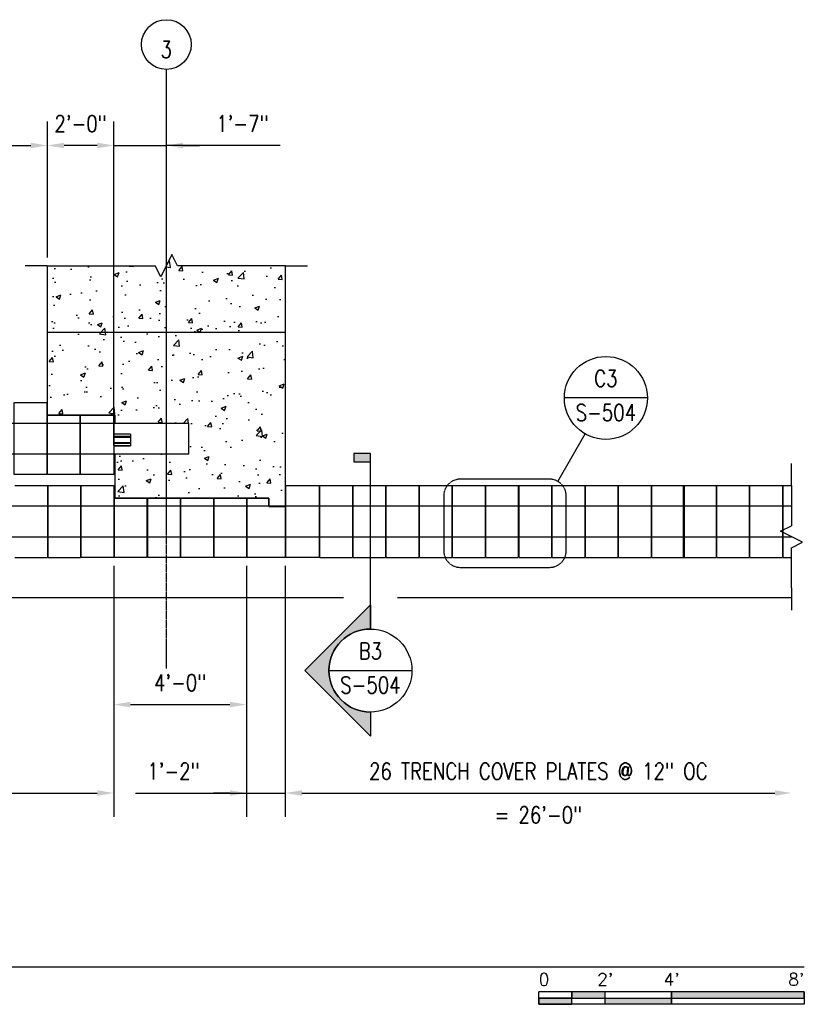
# Model space of a CAD drawing. Header units: inches. Extents: x -169 to 2787, y 589 to 946.
# Tile 21 of 45: x 949 to 1233, y 590 to 946. Entities that reach past the tile are written whole.
import ezdxf
from ezdxf.enums import TextEntityAlignment as Align

# ---------------------------------------------------------------- set-up
doc = ezdxf.new("R2010")
doc.units = ezdxf.units.IN
doc.header["$MEASUREMENT"] = 0
doc.linetypes.add('CENTER2', pattern=[1.125, 0.75, -0.125, 0.125, -0.125])
doc.linetypes.add('HIDDEN2', pattern=[0.1875, 0.125, -0.0625])
for name, color, linetype in [('A-DETL-THIN', 1, 'Continuous'), ('A-FLOR', 173, 'Continuous'), ('A-FLOR-HDLN', 10, 'HIDDEN2'), ('A-WALL-PATT', 8, 'Continuous'), ('G-ANNO-REFR', 2, 'Continuous'), ('G-ANNO-SYMB', 2, 'Continuous'), ('S-ANNO-DIMS', 1, 'Continuous'), ('S-ANNO-SYMB', 2, 'Continuous'), ('S-ANNO-TEXT', 2, 'Continuous'), ('S-COLS', 53, 'Continuous'), ('S-DOOR-TRNCH', 2, 'Continuous'), ('S-GRID', 1, 'CENTER2'), ('S-GRID-IDEN', 1, 'Continuous')]:
    doc.layers.add(name, color=color, linetype=linetype)
doc.styles.add('AEC_COMN_TITLE', font='romans.shx', dxfattribs={"width": 0.8, "height": 0.1875})
doc.styles.add('Annotative', font='romans.shx', dxfattribs={"width": 0.8, "height": 0.125})
doc.styles.add('Arial', font='romans.shx', dxfattribs={"width": 0.8})
doc.styles.add('ROMANS', font='romans.shx', dxfattribs={"width": 0.8})
doc.dimstyles.new('Annotative', dxfattribs={"dimscale": 0, "dimtxt": 0.125, "dimasz": 0.125, "dimexe": 0.18, "dimexo": 0.0625, "dimgap": 0.09, "dimtad": 1, "dimdec": 3, "dimzin": 3, "dimdsep": 46, "dimlunit": 4, "dimtxsty": 'Annotative', "dimcen": 0.09, "dimclrt": 2, "dimazin": 2, "dimtfac": 1, "dimtdec": 3, "dimtmove": 0, "dimatfit": 0, "dimfxl": 1, "dimtfill": 1, "dimfrac": 2, "dimtolj": 1, "dimtzin": 0, "dimarcsym": 0})
pattern_1 = [(50, (0, 0), (17.9315, -1.5688), [1.875, -20.625]), (355, (0, 0), (-3.46878, 18.8048), [1.5, -16.5]), (100.4514, (1.494, -0.13), (14.46272, 17.236), [1.5935, -17.52855]), (46.1842, (0, 5), (26.68103, -4.138), [2.8125, -30.9375]), (96.6356, (2.223, 4.655), (23.36655, 24.35297), [2.39026, -26.29284]), (351.1842, (0, 5), (23.36655, 24.35297), [2.25, -24.75]), (21, (2.5, 3.75), (14.92268, -10.06547), [1.875, -20.625]), (326, (2.5, 3.75), (6.08288, 18.12875), [1.5, -16.5]), (71.4514, (3.744, 2.911), (21.00556, 8.06328), [1.5935, -17.52855]), (37.5, (0, 0), (0.303996, 8.322346), [0, -16.3, 0, -16.75, 0, -16.5625]), (7.5, (0, 0), (6.57674, 9.86029), [0, -9.55, 0, -15.925, 0, -6.3125]), (327.5, (-5.575, 0), (13.34556, -0.563872), [0, -6.25, 0, -19.5, 0, -25.875]), (317.5, (-8.075, 0), (14.57965, 2.50262), [0, -8.125, 0, -12.95, 0, -18.375])]

# ---------------------------------------------------------------- blocks, each defined once
blk = doc.blocks.new('TRENCH COVER PLATES_C1_MIDDLE')
at = {"lineweight": -3}
for p, q in [((722, 1.62), (721.75, 1.62)), ((722, 1.58), (721.75, 1.58)), ((722, 0.69), (721.75, 0.69)), ((722, 0.41), (721.75, 0.41)), ((734, 1.62), (733.75, 1.62)), ((734, 1.58), (733.75, 1.58)), ((734, 0.69), (733.75, 0.69)), ((734, 0.41), (733.75, 0.41)), ((752, 1.62), (746, 1.62)), ((752, 1.58), (746, 1.58)), ((752, 0.69), (746, 0.69)), ((752, 0.41), (746, 0.41)), ((752, 1.62), (752, 1.58)), ((752, 1.58), (752, 0.69)), ((752, 0.69), (752, 0.41)), ((752, 0.41), (752, -1.5)), ((722, -1.5), (721.75, -1.5)), ((721.75, -1.69), (722, -1.69)), ((722, -2.58), (721.75, -2.58)), ((721.75, -2.63), (722, -2.63)), ((734, -1.5), (733.75, -1.5)), ((733.75, -1.69), (734, -1.69)), ((734, -2.58), (733.75, -2.58)), ((733.75, -2.63), (734, -2.63)), ((752, -1.5), (746, -1.5)), ((746, -1.69), (752, -1.69)), ((752, -2.58), (746, -2.58)), ((746, -2.63), (752, -2.63)), ((752, -1.5), (752, -1.69)), ((752, -1.69), (752, -2.58)), ((752, -2.58), (752, -2.63))]:
    blk.add_line(p, q, dxfattribs=at)
for points in [[(710, 12.99), (721.75, 12.99), (721.75, -13.01), (710, -13.01)], [(722, 8.49), (733.75, 8.49), (733.75, -13.01), (722, -13.01)], [(734, 8.49), (746, 8.49), (746, -13.01), (734, -13.01)]]:
    blk.add_lwpolyline(points, close=True, dxfattribs=at)
blk = doc.blocks.new('TRENCH COVER PLATES_C1_RIGHT')
at = {"lineweight": -3}
for p, q in [((312.25, 12.99), (324, 12.99)), ((324, 12.99), (324, -13.01)), ((324, 12.99), (324.25, 12.99)), ((324.25, -13.01), (324.25, 12.99)), ((324.25, 12.99), (336, 12.99)), ((336, 12.99), (336, -13.01)), ((336, 12.99), (336.25, 12.99)), ((422.25, 12.99), (422.5, 12.99)), ((422.5, -13.01), (422.5, 12.99)), ((422.5, 12.99), (434.25, 12.99)), ((434.25, 12.99), (434.25, -13.01)), ((434.25, 12.99), (434.5, 12.99)), ((434.5, -13.01), (434.5, 12.99)), ((434.5, 12.99), (446.25, 12.99)), ((446.25, 12.99), (446.25, -13.01)), ((446.25, 12.99), (446.5, 12.99)), ((446.5, -13.01), (446.5, 12.99)), ((446.5, 12.99), (458.25, 12.99)), ((458.25, 12.99), (458.25, -13.01)), ((458.25, 12.99), (458.5, 12.99)), ((458.5, -13.01), (458.5, 12.99)), ((458.5, 12.99), (470.25, 12.99)), ((470.25, 12.99), (470.25, -13.01)), ((470.25, 12.99), (470.5, 12.99)), ((470.5, -13.01), (470.5, 12.99)), ((470.5, 12.99), (482.25, 12.99)), ((482.25, 12.99), (482.25, -13.01)), ((482.25, 12.99), (482.5, 12.99)), ((482.5, -13.01), (482.5, 12.99)), ((482.5, 12.99), (494.25, 12.99)), ((494.25, 12.99), (494.25, -13.01)), ((494.25, 12.99), (494.5, 12.99)), ((494.5, -13.01), (494.5, 12.99)), ((494.5, 12.99), (506.25, 12.99)), ((506.25, 12.99), (506.25, -13.01)), ((506.25, 12.99), (506.5, 12.99)), ((506.5, -13.01), (506.5, 12.99)), ((506.5, 12.99), (518.25, 12.99)), ((518.25, 12.99), (518.25, -13.01)), ((518.25, 12.99), (518.5, 12.99)), ((518.5, -13.01), (518.5, 12.99)), ((518.5, 12.99), (530.25, 12.99)), ((530.25, 12.99), (530.25, -13.01)), ((530.25, 12.99), (530.5, 12.99)), ((530.5, -13.01), (530.5, 12.99)), ((530.5, 12.99), (542.25, 12.99)), ((542.25, 12.99), (542.25, -13.01)), ((542.25, 12.99), (542.5, 12.99)), ((542.5, -13.01), (542.5, 12.99)), ((542.5, 12.99), (554.25, 12.99)), ((554, -13.01), (554, 12.99)), ((554, 12.99), (565.75, 12.99)), ((554.25, 12.99), (554.25, -13.01)), ((565.75, 12.99), (565.75, -13.01)), ((565.75, 12.99), (566, 12.99)), ((566, -13.01), (566, 12.99)), ((566, 12.99), (577.75, 12.99)), ((577.75, 12.99), (577.75, -13.01)), ((577.75, 12.99), (578, 12.99)), ((578, -13.01), (578, 12.99)), ((578, 12.99), (589.75, 12.99)), ((589.75, 12.99), (589.75, -13.01)), ((589.75, 12.99), (590, 12.99)), ((590, -13.01), (590, 12.99)), ((590, 12.99), (593, 12.99)), ((324, 5.75), (324.25, 5.75)), ((324, 5.5), (324.25, 5.5)), ((336, 5.75), (336.25, 5.75)), ((336, 5.5), (336.25, 5.5)), ((348, 5.75), (348.25, 5.75)), ((348, 5.5), (348.25, 5.5)), ((360, 5.75), (360.25, 5.75)), ((360, 5.5), (360.25, 5.5)), ((372, 5.75), (372.25, 5.75)), ((372, 5.5), (372.25, 5.5)), ((384, 5.75), (384.25, 5.75)), ((384, 5.5), (384.25, 5.5)), ((396, 5.75), (396.25, 5.75)), ((396, 5.5), (396.25, 5.5)), ((422.25, 5.75), (422.5, 5.75)), ((422.25, 5.5), (422.5, 5.5)), ((434.25, 5.75), (434.5, 5.75)), ((434.25, 5.5), (434.5, 5.5)), ((446.25, 5.75), (446.5, 5.75)), ((446.25, 5.5), (446.5, 5.5)), ((458.25, 5.75), (458.5, 5.75)), ((458.25, 5.5), (458.5, 5.5)), ((470.25, 5.75), (470.5, 5.75)), ((470.25, 5.5), (470.5, 5.5)), ((482.25, 5.75), (482.5, 5.75)), ((482.25, 5.5), (482.5, 5.5)), ((494.25, 5.75), (494.5, 5.75)), ((494.25, 5.5), (494.5, 5.5)), ((506.25, 5.75), (506.5, 5.75)), ((506.25, 5.5), (506.5, 5.5)), ((518.25, 5.75), (518.5, 5.75)), ((518.25, 5.5), (518.5, 5.5)), ((530.25, 5.75), (530.5, 5.75)), ((530.25, 5.5), (530.5, 5.5)), ((542.25, 5.75), (542.5, 5.75)), ((542.25, 5.5), (542.5, 5.5)), ((565.75, 5.75), (566, 5.75)), ((565.75, 5.5), (566, 5.5)), ((577.75, 5.75), (578, 5.75)), ((577.75, 5.5), (578, 5.5)), ((589.75, 5.75), (590, 5.75)), ((589.75, 5.5), (590, 5.5)), ((324.25, 1.62), (324, 1.62)), ((324.25, 1.58), (324, 1.58)), ((324.25, 0.69), (324, 0.69)), ((324.25, 0.41), (324, 0.41)), ((336.25, 1.62), (336, 1.62)), ((336.25, 1.58), (336, 1.58)), ((336.25, 0.69), (336, 0.69)), ((336.25, 0.41), (336, 0.41)), ((348.25, 1.62), (348, 1.62)), ((348.25, 1.58), (348, 1.58)), ((348.25, 0.69), (348, 0.69)), ((348.25, 0.41), (348, 0.41)), ((360.25, 1.62), (360, 1.62)), ((360.25, 1.58), (360, 1.58)), ((360.25, 0.69), (360, 0.69)), ((360.25, 0.41), (360, 0.41)), ((372.25, 1.62), (372, 1.62)), ((372.25, 1.58), (372, 1.58)), ((372.25, 0.69), (372, 0.69)), ((372.25, 0.41), (372, 0.41)), ((384.25, 1.62), (384, 1.62)), ((384.25, 1.58), (384, 1.58)), ((384.25, 0.69), (384, 0.69)), ((384.25, 0.41), (384, 0.41)), ((396.25, 1.62), (396, 1.62)), ((396.25, 1.58), (396, 1.58)), ((396.25, 0.69), (396, 0.69)), ((396.25, 0.41), (396, 0.41)), ((410.25, 1.62), (410, 1.62)), ((410.25, 1.58), (410, 1.58)), ((410.25, 0.69), (410, 0.69)), ((410.25, 0.41), (410, 0.41)), ((422.5, 1.62), (422.25, 1.62)), ((422.5, 1.58), (422.25, 1.58)), ((422.5, 0.69), (422.25, 0.69)), ((422.5, 0.41), (422.25, 0.41)), ((434.5, 1.62), (434.25, 1.62)), ((434.5, 1.58), (434.25, 1.58)), ((434.5, 0.69), (434.25, 0.69)), ((434.5, 0.41), (434.25, 0.41)), ((446.5, 1.62), (446.25, 1.62)), ((446.5, 1.58), (446.25, 1.58)), ((446.5, 0.69), (446.25, 0.69)), ((446.5, 0.41), (446.25, 0.41)), ((458.5, 1.62), (458.25, 1.62)), ((458.5, 1.58), (458.25, 1.58)), ((458.5, 0.69), (458.25, 0.69)), ((458.5, 0.41), (458.25, 0.41)), ((470.5, 1.62), (470.26, 1.62)), ((470.5, 1.58), (470.26, 1.58)), ((470.5, 0.69), (470.26, 0.69)), ((470.5, 0.41), (470.26, 0.41)), ((482.5, 1.62), (482.25, 1.62)), ((482.5, 1.58), (482.25, 1.58)), ((482.5, 0.69), (482.25, 0.69)), ((482.5, 0.41), (482.25, 0.41)), ((494.5, 1.62), (494.25, 1.62)), ((494.5, 1.58), (494.25, 1.58)), ((494.5, 0.69), (494.25, 0.69)), ((494.5, 0.41), (494.25, 0.41)), ((506.5, 1.62), (506.25, 1.62)), ((506.5, 1.58), (506.25, 1.58)), ((506.5, 0.69), (506.25, 0.69)), ((506.5, 0.41), (506.25, 0.41)), ((518.5, 1.62), (518.25, 1.62)), ((518.5, 1.58), (518.25, 1.58)), ((518.5, 0.69), (518.25, 0.69)), ((518.5, 0.41), (518.25, 0.41)), ((530.49, 1.62), (530.25, 1.62)), ((530.49, 1.58), (530.25, 1.58)), ((530.49, 0.69), (530.25, 0.69)), ((530.49, 0.41), (530.25, 0.41)), ((542.5, 1.62), (542.25, 1.62)), ((542.5, 1.58), (542.25, 1.58)), ((542.5, 0.69), (542.25, 0.69)), ((542.5, 0.41), (542.25, 0.41)), ((566, 1.62), (565.75, 1.62)), ((566, 1.58), (565.75, 1.58)), ((566, 0.69), (565.75, 0.69)), ((566, 0.41), (565.75, 0.41)), ((578, 1.62), (577.75, 1.62)), ((578, 1.58), (577.75, 1.58)), ((578, 0.69), (577.75, 0.69)), ((578, 0.41), (577.75, 0.41)), ((590, 1.62), (589.75, 1.62)), ((590, 1.58), (589.75, 1.58)), ((590, 0.69), (589.75, 0.69)), ((590, 0.41), (589.75, 0.41)), ((324.25, -1.5), (324, -1.5)), ((324, -1.69), (324.25, -1.69)), ((324.25, -2.58), (324, -2.58)), ((324, -2.63), (324.25, -2.63)), ((336.25, -1.5), (336, -1.5)), ((336, -1.69), (336.25, -1.69)), ((336.25, -2.58), (336, -2.58)), ((336, -2.63), (336.25, -2.63)), ((348.25, -1.5), (348, -1.5)), ((348, -1.69), (348.25, -1.69)), ((348.25, -2.58), (348, -2.58)), ((348, -2.63), (348.25, -2.63)), ((360.25, -1.5), (360, -1.5)), ((360, -1.69), (360.25, -1.69)), ((360.25, -2.58), (360, -2.58)), ((360, -2.63), (360.25, -2.63)), ((372.25, -1.5), (372, -1.5)), ((372, -1.69), (372.25, -1.69)), ((372.25, -2.58), (372, -2.58)), ((372, -2.63), (372.25, -2.63)), ((384.25, -1.5), (384, -1.5)), ((384, -1.69), (384.25, -1.69)), ((384.25, -2.58), (384, -2.58)), ((384, -2.63), (384.25, -2.63)), ((396.25, -1.5), (396, -1.5)), ((396, -1.69), (396.25, -1.69)), ((396.25, -2.58), (396, -2.58)), ((396, -2.63), (396.25, -2.63)), ((410.25, -1.5), (410, -1.5)), ((410, -1.69), (410.25, -1.69)), ((410.25, -2.58), (410, -2.58)), ((410, -2.63), (410.25, -2.63)), ((422.5, -1.5), (422.25, -1.5)), ((422.25, -1.69), (422.5, -1.69)), ((422.5, -2.58), (422.25, -2.58)), ((422.25, -2.63), (422.5, -2.63)), ((434.5, -1.5), (434.25, -1.5)), ((434.25, -1.69), (434.5, -1.69)), ((434.5, -2.58), (434.25, -2.58)), ((434.25, -2.63), (434.5, -2.63)), ((446.5, -1.5), (446.25, -1.5)), ((446.25, -1.69), (446.5, -1.69)), ((446.5, -2.58), (446.25, -2.58)), ((446.25, -2.63), (446.5, -2.63)), ((458.5, -1.5), (458.25, -1.5)), ((458.25, -1.69), (458.5, -1.69)), ((458.5, -2.58), (458.25, -2.58)), ((458.25, -2.63), (458.5, -2.63)), ((470.5, -1.5), (470.25, -1.5)), ((470.25, -1.69), (470.5, -1.69)), ((470.5, -2.58), (470.25, -2.58)), ((470.25, -2.63), (470.5, -2.63)), ((482.5, -1.5), (482.25, -1.5)), ((482.25, -1.69), (482.5, -1.69)), ((482.5, -2.58), (482.25, -2.58)), ((482.25, -2.63), (482.5, -2.63)), ((494.5, -1.5), (494.25, -1.5)), ((494.25, -1.69), (494.5, -1.69)), ((494.5, -2.58), (494.25, -2.58)), ((494.25, -2.63), (494.5, -2.63)), ((506.5, -1.5), (506.25, -1.5)), ((506.25, -1.69), (506.5, -1.69)), ((506.5, -2.58), (506.25, -2.58)), ((506.25, -2.63), (506.5, -2.63)), ((518.5, -1.5), (518.25, -1.5)), ((518.25, -1.69), (518.5, -1.69)), ((518.5, -2.58), (518.25, -2.58)), ((518.25, -2.63), (518.5, -2.63)), ((530.5, -1.5), (530.25, -1.5)), ((530.25, -1.69), (530.5, -1.69)), ((530.5, -2.58), (530.25, -2.58)), ((530.25, -2.63), (530.5, -2.63)), ((542.5, -1.5), (542.25, -1.5)), ((542.25, -1.69), (542.5, -1.69)), ((542.5, -2.58), (542.25, -2.58)), ((542.25, -2.63), (542.5, -2.63)), ((566, -1.5), (565.75, -1.5)), ((565.75, -1.69), (566, -1.69)), ((566, -2.58), (565.75, -2.58)), ((565.75, -2.63), (566, -2.63)), ((578, -1.5), (577.75, -1.5)), ((577.75, -1.69), (578, -1.69)), ((578, -2.58), (577.75, -2.58)), ((577.75, -2.63), (578, -2.63)), ((590, -1.5), (589.75, -1.5)), ((589.75, -1.69), (590, -1.69)), ((590, -2.58), (589.75, -2.58)), ((589.75, -2.63), (590, -2.63)), ((324, -5.5), (324.25, -5.5)), ((324.25, -5.75), (324, -5.75)), ((336, -5.5), (336.25, -5.5)), ((336.25, -5.75), (336, -5.75)), ((348, -5.5), (348.25, -5.5)), ((348.25, -5.75), (348, -5.75)), ((360, -5.5), (360.25, -5.5)), ((360.25, -5.75), (360, -5.75)), ((372, -5.5), (372.25, -5.5)), ((372.25, -5.75), (372, -5.75)), ((384, -5.5), (384.25, -5.5)), ((384.25, -5.75), (384, -5.75)), ((396, -5.5), (396.25, -5.5)), ((396.25, -5.75), (396, -5.75)), ((410, -5.5), (410.25, -5.5)), ((410.25, -5.75), (410, -5.75)), ((422.25, -5.5), (422.5, -5.5)), ((422.5, -5.75), (422.25, -5.75)), ((434.25, -5.5), (434.5, -5.5)), ((434.5, -5.75), (434.25, -5.75)), ((446.25, -5.5), (446.5, -5.5)), ((446.5, -5.75), (446.25, -5.75)), ((458.25, -5.5), (458.5, -5.5)), ((458.5, -5.75), (458.25, -5.75)), ((470.25, -5.5), (470.5, -5.5)), ((470.5, -5.75), (470.25, -5.75)), ((482.25, -5.5), (482.5, -5.5)), ((482.5, -5.75), (482.25, -5.75)), ((494.25, -5.5), (494.5, -5.5)), ((494.5, -5.75), (494.25, -5.75)), ((506.25, -5.5), (506.5, -5.5)), ((506.5, -5.75), (506.25, -5.75)), ((518.25, -5.5), (518.5, -5.5)), ((518.5, -5.75), (518.25, -5.75)), ((530.25, -5.5), (530.5, -5.5)), ((530.5, -5.75), (530.25, -5.75)), ((542.25, -5.5), (542.5, -5.5)), ((542.5, -5.75), (542.25, -5.75)), ((565.75, -5.5), (566, -5.5)), ((566, -5.75), (565.75, -5.75)), ((577.75, -5.5), (578, -5.5)), ((578, -5.75), (577.75, -5.75)), ((589.75, -5.5), (590, -5.5)), ((590, -5.75), (589.75, -5.75)), ((312.25, -13.01), (324, -13.01)), ((324.25, -13.01), (336, -13.01)), ((422.5, -13.01), (434.25, -13.01)), ((434.5, -13.01), (446.25, -13.01)), ((446.5, -13.01), (458.25, -13.01)), ((458.5, -13.01), (470.25, -13.01)), ((470.5, -13.01), (482.25, -13.01)), ((482.5, -13.01), (494.25, -13.01)), ((494.5, -13.01), (506.25, -13.01)), ((506.5, -13.01), (518.25, -13.01)), ((518.5, -13.01), (530.25, -13.01)), ((530.5, -13.01), (542.25, -13.01)), ((542.5, -13.01), (554.25, -13.01)), ((554, -13.01), (565.75, -13.01)), ((566, -13.01), (577.75, -13.01)), ((578, -13.01), (589.75, -13.01)), ((590, -13.01), (593, -13.01))]:
    blk.add_line(p, q, dxfattribs=at)
for p, q in [((410.25, 5.75), (410, 5.75)), ((410.25, 5.49), (410, 5.49))]:
    blk.add_line(p, q)
for points in [[(336.25, 12.99), (348, 12.99), (348, -13.01), (336.25, -13.01)], [(422.25, -13.01), (410.25, -13.01), (410.25, 12.99), (422.25, 12.99)], [(348.25, 8.49), (360, 8.49), (360, -13.01), (348.25, -13.01)], [(360.25, 8.49), (372, 8.49), (372, -13.01), (360.25, -13.01)], [(372.25, 8.49), (384, 8.49), (384, -13.01), (372.25, -13.01)], [(384.25, 8.49), (396, 8.49), (396, -13.01), (384.25, -13.01)], [(404, 8.49), (404, 5.49), (410, 5.49), (410, -13.01), (396.25, -13.01), (396.25, 8.49)]]:
    blk.add_lwpolyline(points, close=True, dxfattribs=at)
blk = doc.blocks.new('Grid - Circle 3_8_-570341-TRENCH COVER LAYOUT PLAN')
at = {"layer": 'S-GRID-IDEN'}
blk.add_circle((0, 0), 0.1875, dxfattribs=at)
blk = doc.blocks.new('*D47')
at = {"layer": 'Defpoints', "color": 0, "transparency": 16777216}
for p in [(983.08, 751.7), (1031.08, 751.7), (1031.08, 698.52)]:
    blk.add_point(p, dxfattribs=at)
at = {"layer": 'S-ANNO-DIMS', "color": 0, "lineweight": -2, "transparency": 16777216}
blk.add_line((989.08, 698.52), (1025.08, 698.52), dxfattribs=at)
at = {"layer": 'S-ANNO-DIMS', "color": 0, "transparency": 16777216}
for points in [[(989.08, 699.52), (989.08, 697.52), (983.08, 698.52)], [(1025.08, 699.52), (1025.08, 697.52), (1031.08, 698.52)]]:
    blk.add_solid(points, dxfattribs=at)
at = {"layer": 'S-ANNO-DIMS', "color": 2, "lineweight": -3, "transparency": 16777216, "insert": (1007.08, 706.41), "char_height": 6, "width": 24.6557, "attachment_point": 5, "style": 'Annotative'}
blk.add_mtext('\\A1;4\'-0"', dxfattribs=at)
blk = doc.blocks.new('*D35')
at = {"layer": 'Defpoints', "color": 0, "transparency": 16777216}
for p in [(635.08, 751.7), (983.08, 751.7), (983.08, 666.54)]:
    blk.add_point(p, dxfattribs=at)
at = {"layer": 'S-ANNO-DIMS', "color": 0, "lineweight": -2, "transparency": 16777216}
for p, q in [((635.08, 748.7), (635.08, 657.9)), ((983.08, 748.7), (983.08, 657.9)), ((641.08, 666.54), (977.08, 666.54))]:
    blk.add_line(p, q, dxfattribs=at)
at = {"layer": 'S-ANNO-DIMS', "color": 0, "transparency": 16777216}
for points in [[(641.08, 667.54), (641.08, 665.54), (635.08, 666.54)], [(977.08, 667.54), (977.08, 665.54), (983.08, 666.54)]]:
    blk.add_solid(points, dxfattribs=at)
at = {"layer": 'S-ANNO-DIMS', "color": 2, "lineweight": -3, "transparency": 16777216, "insert": (809.08, 674.43), "char_height": 6, "width": 221.1938, "attachment_point": 5, "style": 'Annotative'}
blk.add_mtext('\\A1;29 TRENCH COVER PLATES @ 12" OC = 29\'-0"', dxfattribs=at)
blk = doc.blocks.new('*D36')
at = {"layer": 'Defpoints', "color": 0, "transparency": 16777216}
for p in [(959.08, 900.67), (959.08, 857.21), (983.08, 789.21)]:
    blk.add_point(p, dxfattribs=at)
at = {"layer": 'S-ANNO-DIMS', "color": 0, "lineweight": -2, "transparency": 16777216}
blk.add_line((977.08, 900.67), (965.08, 900.67), dxfattribs=at)
at = {"layer": 'S-ANNO-DIMS', "color": 0, "transparency": 16777216}
for points in [[(965.08, 901.67), (965.08, 899.67), (959.08, 900.67)], [(977.08, 901.67), (977.08, 899.67), (983.08, 900.67)]]:
    blk.add_solid(points, dxfattribs=at)
at = {"layer": 'S-ANNO-DIMS', "color": 2, "lineweight": -3, "transparency": 16777216, "insert": (971.08, 908.56), "char_height": 6, "width": 24.6557, "attachment_point": 5, "style": 'Annotative'}
blk.add_mtext('\\A1;2\'-0"', dxfattribs=at)
blk = doc.blocks.new('*D37')
at = {"layer": 'Defpoints', "color": 0, "transparency": 16777216}
for p in [(959.08, 900.67), (647.08, 857.21), (959.08, 857.21)]:
    blk.add_point(p, dxfattribs=at)
at = {"layer": 'S-ANNO-DIMS', "color": 0, "lineweight": -2, "transparency": 16777216}
for p, q in [((647.08, 860.21), (647.08, 909.31)), ((959.08, 860.21), (959.08, 909.31)), ((653.08, 900.67), (953.08, 900.67))]:
    blk.add_line(p, q, dxfattribs=at)
at = {"layer": 'S-ANNO-DIMS', "color": 0, "transparency": 16777216}
for points in [[(653.08, 901.67), (653.08, 899.67), (647.08, 900.67)], [(953.08, 901.67), (953.08, 899.67), (959.08, 900.67)]]:
    blk.add_solid(points, dxfattribs=at)
at = {"layer": 'S-ANNO-DIMS', "color": 2, "lineweight": -3, "transparency": 16777216, "insert": (803.08, 908.56), "char_height": 6, "width": 221.1938, "attachment_point": 5, "style": 'Annotative'}
blk.add_mtext('\\A1;26 TRENCH COVER PLATES @ 12" OC = 26\'-0"', dxfattribs=at)
blk = doc.blocks.new('*U18')
at = {"linetype": 'Continuous', "lineweight": -3}
blk.add_line((1.125, 0.625), (29.5, 0.625), dxfattribs=at)
at = {"lineweight": -3, "style": 'Arial'}
blk.add_attdef('DRAWING_AREA_TITLE', text='', height=0.1875, dxfattribs=at).set_placement((1.3743, 0.6339), align=Align.BOTTOM_LEFT)
blk.add_attdef('X#', text='', height=0.1875, dxfattribs=at).set_placement((0.8125, 0.625), align=Align.MIDDLE_CENTER)
blk.add_attdef('SCALE:', text='', height=0.0938, dxfattribs=at).set_placement((1.3743, 0.5606), align=Align.TOP_LEFT)
blk = doc.blocks.new('*U17')
for points in [[(-1.75, -0.2344), (-1.5, -0.2344), (-1.5, -0.1875), (-1.75, -0.1875)], [(-1, -0.2344), (0, -0.2344), (0, -0.1875), (-1, -0.1875)], [(-2, -0.2812), (-1.75, -0.2812), (-1.75, -0.2344), (-2, -0.2344)], [(-1.5, -0.2344), (-1, -0.2344), (-1, -0.2812), (-1.5, -0.2812)]]:
    blk.add_hatch(color=256).paths.add_polyline_path(points)
for p, q in [((0, -0.1875), (-2, -0.1875)), ((-2, -0.2812), (-2, -0.1875)), ((-1.75, -0.2812), (-1.75, -0.1875)), ((-1.5, -0.2812), (-1.5, -0.1875)), ((-1, -0.2812), (-1, -0.1885)), ((0, -0.1875), (0, -0.2812)), ((-2, -0.2344), (0, -0.2344)), ((0, -0.2812), (-2, -0.2812))]:
    blk.add_line(p, q)
at = {"flags": 128}
for points in [[(-1.75, -0.2344), (-1.5, -0.2344), (-1.5, -0.1875), (-1.75, -0.1875), (-1.75, -0.2344)], [(-1, -0.2344), (0, -0.2344), (0, -0.1875), (-1, -0.1875), (-1, -0.2344)], [(-2, -0.2812), (-1.75, -0.2812), (-1.75, -0.2344), (-2, -0.2344), (-2, -0.2812)], [(-1.5, -0.2344), (-1, -0.2344), (-1, -0.2812), (-1.5, -0.2812), (-1.5, -0.2344)]]:
    blk.add_lwpolyline(points, close=True, dxfattribs=at)
at = {"style": 'Arial'}
blk.add_text('0', height=0.0937, dxfattribs=at).set_placement((-2, -0.0937), align=Align.MIDDLE_LEFT)
for s, p in [("2'", (-1.5, -0.0937)), ("4'", (-1, -0.0937))]:
    blk.add_text(s, height=0.09375, dxfattribs=at).set_placement(p, align=Align.MIDDLE_CENTER)
blk.add_text("8'", height=0.09375, dxfattribs=at).set_placement((0, -0.0937), align=Align.MIDDLE_RIGHT)
blk = doc.blocks.new('Detail Callout')
at = {"color": 0, "linetype": 'ByBlock', "lineweight": -3, "transparency": 16777216}
blk.add_line((0.25, 0), (-0.25, 0), dxfattribs=at)
blk.add_circle((0, 0), 0.25, dxfattribs=at)
at = {"color": 0, "linetype": 'ByBlock', "lineweight": -3, "transparency": 16777216, "style": 'AEC_COMN_TITLE'}
for tag, p in [('VIEWNUMBER', (0, 0.0508)), ('SHEETNUMBER', (0, -0.1263))]:
    blk.add_attdef(tag, text='', height=0.0938, dxfattribs=at).set_placement(p, align=Align.CENTER)
blk = doc.blocks.new('*U56')
at = {"lineweight": -3}
blk.add_hatch(color=256, dxfattribs=at).paths.add_polyline_path([(0, 1.2595), (0, 1.322), (-0.125, 1.322), (-0.125, 1.2595)])
h = blk.add_hatch(color=256, dxfattribs=at)
edge = h.paths.add_edge_path()
edge.add_line((0, -0.625), (0, -0.8072))
edge.add_line((0, -0.8072), (-0.4947, -0.3125))
edge.add_line((-0.4947, -0.3125), (0, 0.1822))
edge.add_line((0, 0.1822), (0, 0))
edge.add_arc((0, -0.3125), 0.3125, 90, 270)
at = {"linetype": 'Continuous', "lineweight": -3}
blk.add_line((0, 0), (0, 1.322), dxfattribs=at)
at = {"lineweight": -3}
for p, q in [((0, 0.1822), (-0.4947, -0.3125)), ((-0.4947, -0.3125), (0, -0.8072)), ((-0.3125, -0.3125), (0.3125, -0.3125))]:
    blk.add_line(p, q, dxfattribs=at)
at = {"lineweight": -3, "flags": 128}
blk.add_lwpolyline([(0, 1.2595), (0, 1.322), (-0.125, 1.322), (-0.125, 1.2595), (0, 1.2595)], close=True, dxfattribs=at)
blk.add_lwpolyline([(0, -0.625), (0, -0.8072), (-0.4947, -0.3125), (0, 0.1822), (0, 0, 1), (0, -0.625)], format="xyb", close=True, dxfattribs=at)
blk.add_lwpolyline([(-0.0156, -0.625), (-0.0156, -0.625)], dxfattribs=at)
blk.add_lwpolyline([(-0.0156, -0.625), (-0.0156, -0.625)], dxfattribs=at)
at = {"lineweight": -3}
blk.add_circle((0, -0.3125), 0.3125, dxfattribs=at)
at = {"linetype": 'Continuous', "lineweight": -3, "style": 'ROMANS', "width": 0.8}
blk.add_attdef('X#', text='', height=0.125, dxfattribs=at).set_placement((0, -0.2656), align=Align.BOTTOM_CENTER)
blk.add_attdef('X-###', text='', height=0.125, dxfattribs=at).set_placement((0, -0.3594), align=Align.TOP_CENTER)
blk = doc.blocks.new('*D50')
at = {"layer": 'Defpoints', "color": 0, "transparency": 16777216}
for p in [(1045.08, 751.7), (1228.08, 733.42), (1228.08, 666.54)]:
    blk.add_point(p, dxfattribs=at)
at = {"layer": 'S-ANNO-DIMS', "color": 0, "lineweight": -2, "transparency": 16777216}
for p, q in [((1045.08, 748.7), (1045.08, 657.9)), ((1051.08, 666.54), (1222.08, 666.54))]:
    blk.add_line(p, q, dxfattribs=at)
at = {"layer": 'S-ANNO-DIMS', "color": 0, "transparency": 16777216}
for points in [[(1051.08, 667.54), (1051.08, 665.54), (1045.08, 666.54)], [(1222.08, 667.54), (1222.08, 665.54), (1228.08, 666.54)]]:
    blk.add_solid(points, dxfattribs=at)
at = {"layer": 'S-ANNO-DIMS', "color": 2, "lineweight": -3, "transparency": 16777216, "char_height": 6, "width": 169.5068, "attachment_point": 5, "style": 'Annotative'}
for s, insert in [('\\A1;26 TRENCH COVER PLATES @ 12" OC', (1136.58, 674.43)), ('\\A1;= 26\'-0" ', (1136.58, 658.65))]:
    blk.add_mtext(s, dxfattribs=dict(at, insert=insert))
blk = doc.blocks.new('*U22')
for p, q in [((0.5, 1), (-0.5, -1)), ((1, 0), (0.5, 1)), ((-4.625, 0), (-6.625, 0)), ((-4.625, 0), (-1, 0)), ((-0.5, -1), (-1, 0)), ((4.625, 0), (1, 0)), ((4.625, 0), (6.625, 0))]:
    blk.add_line(p, q)
blk = doc.blocks.new('*U25')
for p, q in [((0.5, 1), (-0.5, -1)), ((1, 0), (0.5, 1)), ((-10.76, 0), (-12.76, 0)), ((-10.76, 0), (-1, 0)), ((-0.5, -1), (-1, 0)), ((10.76, 0), (1, 0)), ((10.76, 0), (12.76, 0))]:
    blk.add_line(p, q)
blk = doc.blocks.new('*D65')
at = {"layer": 'Defpoints', "color": 0, "transparency": 16777216}
for p in [(1002.08, 900.67), (1002.08, 857.21), (983.08, 789.21)]:
    blk.add_point(p, dxfattribs=at)
at = {"layer": 'S-ANNO-DIMS', "color": 0, "lineweight": -2, "transparency": 16777216}
for p, q in [((983.08, 792.21), (983.08, 909.31)), ((977.08, 900.67), (971.08, 900.67)), ((983.08, 900.67), (1002.08, 900.67)), ((983.08, 900.67), (1002.08, 900.67)), ((1043.28, 900.67), (1002.08, 900.67)), ((1008.08, 900.67), (1014.08, 900.67))]:
    blk.add_line(p, q, dxfattribs=at)
at = {"layer": 'S-ANNO-DIMS', "color": 0, "transparency": 16777216}
for points in [[(977.08, 901.67), (977.08, 899.67), (983.08, 900.67)], [(1008.08, 901.67), (1008.08, 899.67), (1002.08, 900.67)]]:
    blk.add_solid(points, dxfattribs=at)
at = {"layer": 'S-ANNO-DIMS', "color": 2, "transparency": 16777216, "insert": (1029.59, 908.56), "char_height": 6, "attachment_point": 5, "style": 'Annotative'}
blk.add_mtext('\\A1;1\'-7"', dxfattribs=at)
blk = doc.blocks.new('*D66')
at = {"layer": 'Defpoints', "color": 0, "transparency": 16777216}
for p in [(1031.08, 751.7), (1045.08, 751.7), (1045.08, 666.54)]:
    blk.add_point(p, dxfattribs=at)
at = {"layer": 'S-ANNO-DIMS', "color": 0, "lineweight": -2, "transparency": 16777216}
for p, q in [((1031.08, 748.7), (1031.08, 657.9)), ((990.97, 666.54), (1031.08, 666.54)), ((1025.08, 666.54), (1019.08, 666.54)), ((1031.08, 666.54), (1045.08, 666.54)), ((1031.08, 666.54), (1045.08, 666.54)), ((1051.08, 666.54), (1057.08, 666.54))]:
    blk.add_line(p, q, dxfattribs=at)
at = {"layer": 'S-ANNO-DIMS', "color": 0, "transparency": 16777216}
for points in [[(1025.08, 667.54), (1025.08, 665.54), (1031.08, 666.54)], [(1051.08, 667.54), (1051.08, 665.54), (1045.08, 666.54)]]:
    blk.add_solid(points, dxfattribs=at)
at = {"layer": 'S-ANNO-DIMS', "color": 2, "transparency": 16777216, "insert": (1004.66, 674.43), "char_height": 6, "attachment_point": 5, "style": 'Annotative'}
blk.add_mtext('\\A1;1\'-2"', dxfattribs=at)

msp = doc.modelspace()

# ---------------------------------------------------------------- hatches: boundary and pattern name
at = {"layer": 'A-WALL-PATT', "lineweight": -3}
h = msp.add_hatch(dxfattribs=at)
h.set_pattern_fill('AR-CONC', color=8, scale=2.5, style=0)
h.set_pattern_definition(pattern_1)
h.paths.add_polyline_path([(1045.0774, 857.2059), (1006.0774, 857.2059), (1004.0774, 861.2059), (1000.0774, 853.2059), (998.0774, 857.2059), (959.0774, 857.2059), (959.0774, 833.2059), (1045.0774, 833.2059)])
h.paths.add_polyline_path([(1045.0774, 833.2059), (959.0774, 833.2059), (959.0774, 803.2059), (983.5774, 803.2059), (983.5774, 800.2059), (1010.2202, 800.2059), (1010.2202, 789.2059), (983.5774, 789.2059), (983.5774, 773.2059), (1039.0774, 773.2059), (1039.0774, 770.2059), (1045.0774, 770.2059)])
h = msp.add_hatch(dxfattribs=at)
h.set_pattern_fill('AR-CONC', color=256, scale=2.5, style=0)
h.set_pattern_definition(pattern_1)
h.paths.add_polyline_path([(1045.0774, 770.2059), (1045.0774, 773.2059), (1039.0774, 773.2059), (1039.0774, 770.2059)])

# ---------------------------------------------------------------- linework, layer by layer
at = {"layer": 'A-FLOR', "lineweight": -3}
msp.add_line((1085.6317, 737.2059), (1228.0774, 737.2059), dxfattribs=at)
msp.add_lwpolyline([(-164.9226, 797.2059), (201.1059, 797.2059), (201.1059, 767.2059), (561.0774, 767.2059), (561.0774, 737.2059), (1066.0697, 737.2059)], dxfattribs=at)
at = {"layer": 'A-FLOR-HDLN', "lineweight": -3}
for p, q in [((983.5774, 800.2059), (237.3274, 800.2059)), ((237.3274, 789.2059), (983.5774, 789.2059)), ((1228.0774, 770.2059), (635.0952, 770.2059)), ((635.0952, 759.2059), (1228.0774, 759.2059))]:
    msp.add_line(p, q, dxfattribs=at)
at = {"layer": 'S-ANNO-SYMB', "lineweight": -3}
msp.add_line((1143.6309, 779.2275), (1153.5, 796.3798), dxfattribs=at)
at = {"layer": 'S-ANNO-SYMB', "linetype": 'HIDDEN2', "lineweight": -3}
msp.add_lwpolyline([(1102.3578, 774.0269), (1102.3578, 754.1286, 0.41421356), (1108.3578, 748.1286), (1140.6385, 748.1286, 0.41421356), (1146.6385, 754.1286), (1146.6385, 774.0269, 0.41421356), (1140.6385, 780.0269), (1108.3578, 780.0269, 0.41421356)], format="xyb", close=True, dxfattribs=at)
at = {"layer": 'S-COLS', "lineweight": -3}
msp.add_line((959.0774, 833.2059), (1045.0774, 833.2059), dxfattribs=at)
msp.add_lwpolyline([(1045.0774, 857.2059), (1045.0774, 770.2059), (1039.0774, 770.2059), (1039.0774, 773.2059), (983.5774, 773.2059), (983.5774, 789.2059), (1010.2202, 789.2059), (1010.2202, 800.2059), (983.5774, 800.2059), (983.5774, 803.2059), (959.0774, 803.2059), (959.0774, 857.2059)], dxfattribs=at)
at = {"layer": 'S-GRID', "lineweight": -3}
msp.add_line((1002.0774, 711.595), (1002.0774, 928.1562), dxfattribs=at)

# ---------------------------------------------------------------- block references
at = {"layer": 'A-DETL-THIN', "xscale": 4, "yscale": 4, "zscale": 4}
msp.add_blockref('*U25', (1002.0774, 857.2059), dxfattribs=at)
at = {"layer": 'A-DETL-THIN', "xscale": 4, "yscale": 4, "zscale": 4, "rotation": 270}
msp.add_blockref('*U22', (1228.0774, 759.2059), dxfattribs=at)
at = {"layer": 'G-ANNO-REFR', "lineweight": -3}
ref = msp.add_blockref('Detail Callout', (1160.9809, 809.3812), dxfattribs=dict(at, xscale=59.99988000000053, yscale=59.99988000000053, zscale=59.99988000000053))
ref.add_attrib('VIEWNUMBER', 'C3', dxfattribs={"layer": 'S-ANNO-TEXT', "color": 1, "transparency": 16777216, "height": 6, "style": 'ROMANS', "width": 0.8}).set_placement((1160.9809, 811.6312), align=Align.BOTTOM_CENTER)
ref.add_attrib('SHEETNUMBER', 'S-504', dxfattribs={"layer": 'S-ANNO-TEXT', "color": 1, "transparency": 16777216, "height": 6, "style": 'ROMANS', "width": 0.8}).set_placement((1160.9809, 801.1262), align=Align.CENTER)
at = {"layer": 'G-ANNO-SYMB', "lineweight": -3}
ref = msp.add_blockref('*U56', (1075.8507, 725.8336), dxfattribs=dict(at, xscale=48, yscale=48, zscale=48))
ref.add_attrib('X-###', 'S-504', dxfattribs={"layer": 'S-ANNO-SYMB', "color": 1, "linetype": 'Continuous', "lineweight": -2, "height": 6, "style": 'ROMANS', "width": 0.8}).set_placement((1075.8507, 708.5836), align=Align.TOP_CENTER)
ref.add_attrib('X#', 'B3', dxfattribs={"layer": 'S-ANNO-SYMB', "color": 1, "linetype": 'Continuous', "lineweight": -2, "height": 6, "style": 'ROMANS', "width": 0.8}).set_placement((1075.8507, 713.0836), align=Align.BOTTOM_CENTER)
at = {"layer": 'S-ANNO-SYMB', "lineweight": -3, "xscale": 48, "yscale": 48, "zscale": 48}
for name, p in [('*U18', (-183.2762, 573.6488)), ('*U17', (1232.7238, 603.6488))]:
    msp.add_blockref(name, p, dxfattribs=at)
at = {"layer": 'S-DOOR-TRNCH', "lineweight": -3}
for name, p in [('TRENCH COVER PLATES_C1_MIDDLE', (237.0774, 794.7059)), ('TRENCH COVER PLATES_C1_RIGHT', (635.0774, 764.7059))]:
    msp.add_blockref(name, p, dxfattribs=at)
at = {"layer": 'S-GRID-IDEN', "lineweight": -3, "xscale": 47.99999999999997, "yscale": 47.99999999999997, "zscale": 47.99999999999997}
msp.add_blockref('Grid - Circle 3_8_-570341-TRENCH COVER LAYOUT PLAN', (1002.0774, 937.1562), dxfattribs=at)

# ---------------------------------------------------------------- texts
at = {"layer": 'S-GRID-IDEN', "lineweight": -3, "insert": (1002.0297, 935.3463), "char_height": 6, "width": 4.898268, "attachment_point": 5, "line_spacing_factor": 0.981704, "style": 'Annotative'}
msp.add_mtext('\\pxqc,t3.2,6.4,9.6,12.8,16,19.2,22.4,25.6,28.8,32,35.2,38.4,41.6,44.8,48,51.2,54.4,57.6,60.8,64,67.2,70.4,73.6,76.8,80,83.2,86.4,89.6,92.8,96,99.2,102.4;{3}', dxfattribs=at)

# ---------------------------------------------------------------- dimensions: what is measured, and where the dimension line sits
at = {"layer": 'S-ANNO-DIMS', "lineweight": -3}
for base, p1, p2, text, override, picture, middle in [((959.0774, 900.672), (647.0774, 857.2059), (959.0774, 857.2059), '26 TRENCH COVER PLATES @ 12" OC = <>', {"dimpost": '\\X', "dimtfill": 0}, '*D37', (803.0774, 908.5634)), ((983.0774, 666.5384), (635.0774, 751.6991), (983.0774, 751.6991), '29 TRENCH COVER PLATES @ 12" OC = <>', {"dimpost": '\\X', "dimtfill": 0}, '*D35', (809.0774, 674.4298)), ((1228.0774, 666.5384), (1045.0774, 751.6991), (1228.0774, 733.4193), '26 TRENCH COVER PLATES @ 12" OC\\X= 26\'-0" ', {"dimpost": '\\X', "dimse2": 1, "dimtfill": 0}, '*D50', (1136.5774, 666.5384))]:
    dim = msp.add_linear_dim(base=base, p1=p1, p2=p2, text=text, dimstyle='Annotative', override=override, dxfattribs=at)
    dim.commit()
    dim.dimension.update_dxf_attribs({"geometry": picture, "text_midpoint": middle})
dim = msp.add_linear_dim(base=(959.0774, 900.672), p1=(983.0774, 789.2059), p2=(959.0774, 857.2059), dimstyle='Annotative', override={"dimpost": '\\X', "dimse1": 1, "dimse2": 1, "dimtfill": 0}, dxfattribs=at)
dim.commit()
dim.dimension.update_dxf_attribs({"geometry": '*D36', "text_midpoint": (971.0774, 900.672), "dimtype": 160})
at = {"layer": 'S-ANNO-DIMS'}
for base, p1, p2, picture, middle in [((1002.0774, 900.672), (983.0774, 789.2059), (1002.0774, 857.2059), '*D65', (1029.5916, 900.672)), ((1045.0774, 666.5384), (1031.0774, 751.6991), (1045.0774, 751.6991), '*D66', (1004.6587, 666.5384))]:
    dim = msp.add_linear_dim(base=base, p1=p1, p2=p2, dimstyle='Annotative', override={"dimpost": '\\X', "dimse2": 1, "dimtfill": 0}, dxfattribs=at)
    dim.commit()
    dim.dimension.update_dxf_attribs({"geometry": picture, "text_midpoint": middle, "dimtype": 160})
at = {"layer": 'S-ANNO-DIMS', "lineweight": -3}
dim = msp.add_linear_dim(base=(1031.0774, 698.5218), p1=(983.0774, 751.6991), p2=(1031.0774, 751.6991), dimstyle='Annotative', override={"dimpost": '\\X', "dimse1": 1, "dimse2": 1, "dimtfill": 0}, dxfattribs=at)
dim.commit()
dim.dimension.update_dxf_attribs({"geometry": '*D47', "text_midpoint": (1007.0774, 706.4133)})

doc.saveas('drawing.dxf')
